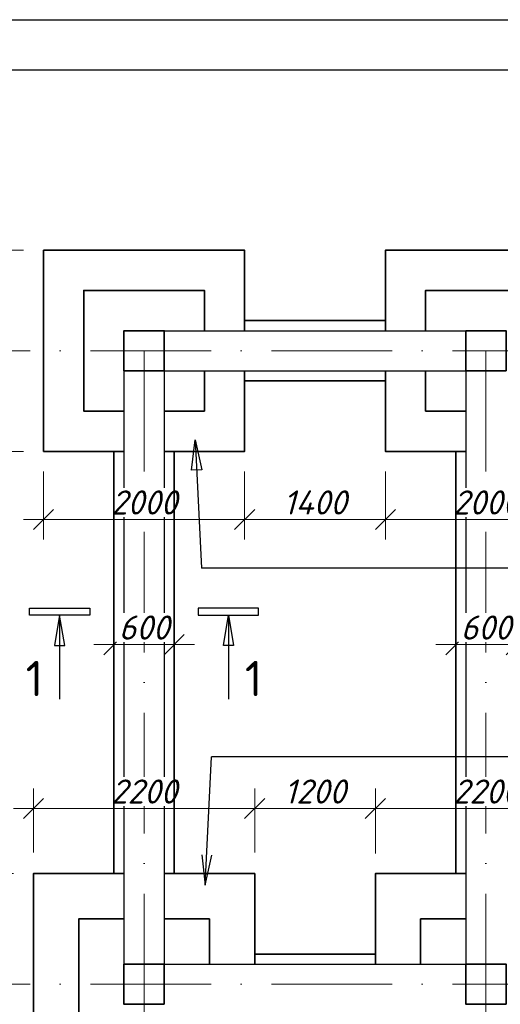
# Model space of a CAD drawing. Header units: millimetres. Extents: x 363306 to 7757304, y 1022887 to 1207196.
# Tile 12 of 256: x 477807 to 482586, y 1078885 to 1088678. Entities that reach past the tile are written whole.
import ezdxf

# ---------------------------------------------------------------- set-up
doc = ezdxf.new("R2010")
doc.units = ezdxf.units.MM
doc.linetypes.add('ACAD_ISO10W100', pattern=[18, 12, -3, 0, -3])
doc.layers.add('kcd_tx', color=7, linetype='Continuous')
doc.layers.add('O3SAD', color=1, linetype='Continuous')
doc.layers.add('размеры', color=12, linetype='Continuous', lineweight=15)
doc.styles.get("Standard").update_dxf_attribs({"font": 'isocpeui.ttf'})
doc.dimstyles.new('Санжар', dxfattribs={"dimtxt": 240, "dimasz": 200, "dimexe": 200, "dimexo": 200, "dimgap": 50, "dimtad": 1, "dimdec": 0, "dimtxsty": 'Standard', "dimblk": 'OBLIQUE', "dimcen": 2.5, "dimdle": 200, "dimclrd": 152, "dimclre": 152, "dimclrt": 152, "dimadec": 0, "dimazin": 0, "dimtfac": 1, "dimtdec": 0, "dimtmove": 0, "dimatfit": 3, "dimldrblk": 'OBLIQUE', "dimfxl": 0, "dimlwd": 0, "dimlwe": 0, "dimarcsym": 0})

# ---------------------------------------------------------------- blocks, each defined once
blk = doc.blocks.new('_Oblique')
at = {"color": 0, "linetype": 'ByBlock', "lineweight": -2}
blk.add_line((-0.5, -0.5), (0.5, 0.5), dxfattribs=at)
blk = doc.blocks.new('*D215')
at = {"lineweight": 0, "transparency": 16777216}
for p, q in [((478043.5, 1084184.8), (478043.5, 1083506.4)), ((480043.5, 1084184.8), (480043.5, 1083506.4)), ((477843.5, 1083706.4), (480243.5, 1083706.4))]:
    blk.add_line(p, q, dxfattribs=at)
at = {"layer": 'Defpoints', "color": 0, "lineweight": 25, "transparency": 16777216}
for p in [(478043.5, 1084384.8), (480043.5, 1084384.8), (480043.5, 1083706.4)]:
    blk.add_point(p, dxfattribs=at)
at = {"lineweight": 0, "transparency": 16777216, "xscale": 200, "yscale": 200, "zscale": 200, "rotation": 180}
blk.add_blockref('_Oblique', (478043.5, 1083706.4), dxfattribs=at)
at = {"lineweight": 0, "transparency": 16777216, "xscale": 200, "yscale": 200, "zscale": 200}
blk.add_blockref('_Oblique', (480043.5, 1083706.4), dxfattribs=at)
at = {"lineweight": 0, "transparency": 16777216, "insert": (479043.5, 1083876.4), "char_height": 240, "attachment_point": 5, "bg_fill": 3, "box_fill_scale": 1.1, "bg_fill_color": 256, "bg_fill_true_color": 13158600, "bg_fill_transparency": 0}
blk.add_mtext('2000', dxfattribs=at)
blk = doc.blocks.new('*D216')
at = {"lineweight": 0, "transparency": 16777216}
for p, q in [((480043.5, 1084184.8), (480043.5, 1083506.4)), ((481443.5, 1084184.8), (481443.5, 1083506.4)), ((479843.5, 1083706.4), (481643.5, 1083706.4))]:
    blk.add_line(p, q, dxfattribs=at)
at = {"layer": 'Defpoints', "color": 0, "lineweight": 25, "transparency": 16777216}
for p in [(480043.5, 1084384.8), (481443.5, 1084384.8), (481443.5, 1083706.4)]:
    blk.add_point(p, dxfattribs=at)
at = {"lineweight": 0, "transparency": 16777216, "xscale": 200, "yscale": 200, "zscale": 200, "rotation": 180}
blk.add_blockref('_Oblique', (480043.5, 1083706.4), dxfattribs=at)
at = {"lineweight": 0, "transparency": 16777216, "xscale": 200, "yscale": 200, "zscale": 200}
blk.add_blockref('_Oblique', (481443.5, 1083706.4), dxfattribs=at)
at = {"lineweight": 0, "transparency": 16777216, "insert": (480743.5, 1083876.4), "char_height": 240, "attachment_point": 5, "bg_fill": 3, "box_fill_scale": 1.1, "bg_fill_color": 256, "bg_fill_true_color": 13158600, "bg_fill_transparency": 0}
blk.add_mtext('1400', dxfattribs=at)
blk = doc.blocks.new('*D217')
at = {"lineweight": 0, "transparency": 16777216}
for p, q in [((481443.5, 1084184.8), (481443.5, 1083506.4)), ((483443.5, 1084184.8), (483443.5, 1083506.4)), ((481243.5, 1083706.4), (483643.5, 1083706.4))]:
    blk.add_line(p, q, dxfattribs=at)
at = {"layer": 'Defpoints', "color": 0, "lineweight": 25, "transparency": 16777216}
for p in [(481443.5, 1084384.8), (483443.5, 1084384.8), (483443.5, 1083706.4)]:
    blk.add_point(p, dxfattribs=at)
at = {"lineweight": 0, "transparency": 16777216, "xscale": 200, "yscale": 200, "zscale": 200, "rotation": 180}
blk.add_blockref('_Oblique', (481443.5, 1083706.4), dxfattribs=at)
at = {"lineweight": 0, "transparency": 16777216, "xscale": 200, "yscale": 200, "zscale": 200}
blk.add_blockref('_Oblique', (483443.5, 1083706.4), dxfattribs=at)
at = {"lineweight": 0, "transparency": 16777216, "insert": (482443.5, 1083876.4), "char_height": 240, "attachment_point": 5, "bg_fill": 3, "box_fill_scale": 1.1, "bg_fill_color": 256, "bg_fill_true_color": 13158600, "bg_fill_transparency": 0}
blk.add_mtext('2000', dxfattribs=at)
blk = doc.blocks.new('*D227')
at = {"lineweight": 0, "transparency": 16777216}
for p, q in [((477943.5, 1080396), (477943.5, 1081031.4)), ((480143.5, 1080396), (480143.5, 1081031.4)), ((477743.5, 1080831.4), (480343.5, 1080831.4))]:
    blk.add_line(p, q, dxfattribs=at)
at = {"layer": 'Defpoints', "color": 0, "lineweight": 25, "transparency": 16777216}
for p in [(480143.5, 1080831.4), (477943.5, 1080196), (480143.5, 1080196)]:
    blk.add_point(p, dxfattribs=at)
at = {"lineweight": 0, "transparency": 16777216, "xscale": 200, "yscale": 200, "zscale": 200, "rotation": 180}
blk.add_blockref('_Oblique', (477943.5, 1080831.4), dxfattribs=at)
at = {"lineweight": 0, "transparency": 16777216, "xscale": 200, "yscale": 200, "zscale": 200}
blk.add_blockref('_Oblique', (480143.5, 1080831.4), dxfattribs=at)
at = {"lineweight": 0, "transparency": 16777216, "insert": (479043.5, 1081001.4), "char_height": 240, "attachment_point": 5, "bg_fill": 3, "box_fill_scale": 1.1, "bg_fill_color": 256, "bg_fill_true_color": 13158600, "bg_fill_transparency": 0}
blk.add_mtext('2200', dxfattribs=at)
blk = doc.blocks.new('*D228')
at = {"lineweight": 0, "transparency": 16777216}
for p, q in [((480143.5, 1080396), (480143.5, 1081031.4)), ((481343.5, 1080384.8), (481343.5, 1081031.4)), ((479943.5, 1080831.4), (481543.5, 1080831.4))]:
    blk.add_line(p, q, dxfattribs=at)
at = {"layer": 'Defpoints', "color": 0, "lineweight": 25, "transparency": 16777216}
for p in [(481343.5, 1080831.4), (480143.5, 1080196), (481343.5, 1080184.8)]:
    blk.add_point(p, dxfattribs=at)
at = {"lineweight": 0, "transparency": 16777216, "xscale": 200, "yscale": 200, "zscale": 200, "rotation": 180}
blk.add_blockref('_Oblique', (480143.5, 1080831.4), dxfattribs=at)
at = {"lineweight": 0, "transparency": 16777216, "xscale": 200, "yscale": 200, "zscale": 200}
blk.add_blockref('_Oblique', (481343.5, 1080831.4), dxfattribs=at)
at = {"lineweight": 0, "transparency": 16777216, "insert": (480743.5, 1081001.4), "char_height": 240, "attachment_point": 5, "bg_fill": 3, "box_fill_scale": 1.1, "bg_fill_color": 256, "bg_fill_true_color": 13158600, "bg_fill_transparency": 0}
blk.add_mtext('1200', dxfattribs=at)
blk = doc.blocks.new('*D229')
at = {"lineweight": 0, "transparency": 16777216}
for p, q in [((481343.5, 1080384.8), (481343.5, 1081031.4)), ((483543.5, 1080384.8), (483543.5, 1081031.4)), ((481143.5, 1080831.4), (483743.5, 1080831.4))]:
    blk.add_line(p, q, dxfattribs=at)
at = {"layer": 'Defpoints', "color": 0, "lineweight": 25, "transparency": 16777216}
for p in [(483543.5, 1080831.4), (481343.5, 1080184.8), (483543.5, 1080184.8)]:
    blk.add_point(p, dxfattribs=at)
at = {"lineweight": 0, "transparency": 16777216, "xscale": 200, "yscale": 200, "zscale": 200, "rotation": 180}
blk.add_blockref('_Oblique', (481343.5, 1080831.4), dxfattribs=at)
at = {"lineweight": 0, "transparency": 16777216, "xscale": 200, "yscale": 200, "zscale": 200}
blk.add_blockref('_Oblique', (483543.5, 1080831.4), dxfattribs=at)
at = {"lineweight": 0, "transparency": 16777216, "insert": (482443.5, 1081001.4), "char_height": 240, "attachment_point": 5, "bg_fill": 3, "box_fill_scale": 1.1, "bg_fill_color": 256, "bg_fill_true_color": 13158600, "bg_fill_transparency": 0}
blk.add_mtext('2200', dxfattribs=at)
blk = doc.blocks.new('*D244')
at = {"lineweight": 0, "transparency": 16777216}
for p, q in [((477408, 1079984.8), (477408, 1084584.8)), ((477843.5, 1084384.8), (477208, 1084384.8)), ((477743.5, 1080184.8), (477208, 1080184.8))]:
    blk.add_line(p, q, dxfattribs=at)
at = {"layer": 'Defpoints', "color": 0, "lineweight": 25, "transparency": 16777216}
for p in [(477408, 1084384.8), (478043.5, 1084384.8), (477943.5, 1080184.8)]:
    blk.add_point(p, dxfattribs=at)
at = {"lineweight": 0, "transparency": 16777216, "xscale": 200, "yscale": 200, "zscale": 200}
for p, rotation in [((477408, 1084384.8), 90), ((477408, 1080184.8), 270)]:
    blk.add_blockref('_Oblique', p, dxfattribs=dict(at, rotation=rotation))
at = {"lineweight": 0, "transparency": 16777216, "insert": (477238, 1082284.8), "char_height": 240, "attachment_point": 5, "rotation": 90, "bg_fill": 3, "box_fill_scale": 1.1, "bg_fill_color": 256, "bg_fill_true_color": 13158600, "bg_fill_transparency": 0}
blk.add_mtext('4200', dxfattribs=at)
blk = doc.blocks.new('*D391')
at = {"linetype": 'Continuous', "lineweight": 0, "transparency": 16777216}
for p, q in [((477408, 1077784.8), (477408, 1080384.8)), ((477743.5, 1080184.8), (477208, 1080184.8)), ((478008, 1077984.8), (477208, 1077984.8))]:
    blk.add_line(p, q, dxfattribs=at)
at = {"layer": 'Defpoints', "color": 0, "lineweight": 25, "transparency": 16777216}
for p in [(477408, 1080184.8), (477943.5, 1080184.8), (479243.5, 1077984.8)]:
    blk.add_point(p, dxfattribs=at)
at = {"lineweight": 0, "transparency": 16777216, "xscale": 200, "yscale": 200, "zscale": 200}
for p, rotation in [((477408, 1080184.8), 90), ((477408, 1077984.8), 270)]:
    blk.add_blockref('_Oblique', p, dxfattribs=dict(at, rotation=rotation))
at = {"lineweight": 0, "transparency": 16777216, "insert": (477238, 1079084.8), "char_height": 240, "attachment_point": 5, "rotation": 90, "bg_fill": 3, "box_fill_scale": 1.1, "bg_fill_color": 256, "bg_fill_true_color": 13158600, "bg_fill_transparency": 0}
blk.add_mtext('2200', dxfattribs=at)
blk = doc.blocks.new('*D392')
at = {"linetype": 'Continuous', "lineweight": 0, "transparency": 16777216}
for p, q in [((477408, 1084184.8), (477408, 1086584.8)), ((477843.5, 1086384.8), (477208, 1086384.8)), ((477843.5, 1084384.8), (477208, 1084384.8))]:
    blk.add_line(p, q, dxfattribs=at)
at = {"layer": 'Defpoints', "color": 0, "lineweight": 25, "transparency": 16777216}
for p in [(477408, 1086384.8), (478043.5, 1086384.8), (478043.5, 1084384.8)]:
    blk.add_point(p, dxfattribs=at)
at = {"lineweight": 0, "transparency": 16777216, "xscale": 200, "yscale": 200, "zscale": 200}
for p, rotation in [((477408, 1086384.8), 90), ((477408, 1084384.8), 270)]:
    blk.add_blockref('_Oblique', p, dxfattribs=dict(at, rotation=rotation))
at = {"lineweight": 0, "transparency": 16777216, "insert": (477238, 1085384.8), "char_height": 240, "attachment_point": 5, "rotation": 90, "bg_fill": 3, "box_fill_scale": 1.1, "bg_fill_color": 256, "bg_fill_true_color": 13158600, "bg_fill_transparency": 0}
blk.add_mtext('2000', dxfattribs=at)
blk = doc.blocks.new('*D211')
at = {"layer": 'Defpoints', "color": 0, "lineweight": 25, "transparency": 16777216}
blk.add_point((479343.5, 1082462.3), dxfattribs=at)
at = {"layer": 'kcd_tx', "lineweight": 0, "transparency": 16777216}
for p, q in [((478543.5, 1082462.3), (479543.5, 1082462.3)), ((478743.5, 1082463), (478743.5, 1082262.3)), ((479343.5, 1082463), (479343.5, 1082262.3))]:
    blk.add_line(p, q, dxfattribs=at)
at = {"layer": 'kcd_tx', "lineweight": 0, "transparency": 16777216, "xscale": 200, "yscale": 200, "zscale": 200, "rotation": 180}
blk.add_blockref('_Oblique', (478743.5, 1082462.3), dxfattribs=at)
at = {"layer": 'kcd_tx', "lineweight": 0, "transparency": 16777216, "xscale": 200, "yscale": 200, "zscale": 200}
blk.add_blockref('_Oblique', (479343.5, 1082462.3), dxfattribs=at)
at = {"layer": 'kcd_tx', "lineweight": 25, "transparency": 16777216, "insert": (479043.5, 1082632.3), "char_height": 240, "attachment_point": 5, "bg_fill": 3, "box_fill_scale": 1.1, "bg_fill_color": 256, "bg_fill_true_color": 13158600, "bg_fill_transparency": 0}
blk.add_mtext('600', dxfattribs=at)
at = {"layer": 'Defpoints', "color": 0, "lineweight": 25, "transparency": 16777216}
for p in [(478743.5, 1082775.3, 0), (479343.5, 1082775.3, 0)]:
    blk.add_point(p, dxfattribs=at)
blk = doc.blocks.new('*D212')
at = {"layer": 'Defpoints', "color": 0, "lineweight": 25, "transparency": 16777216}
blk.add_point((482743.5, 1082462.3), dxfattribs=at)
at = {"layer": 'kcd_tx', "lineweight": 0, "transparency": 16777216}
for p, q in [((481943.5, 1082462.3), (482943.5, 1082462.3)), ((482143.5, 1082463), (482143.5, 1082262.3)), ((482743.5, 1082463), (482743.5, 1082262.3))]:
    blk.add_line(p, q, dxfattribs=at)
at = {"layer": 'kcd_tx', "lineweight": 0, "transparency": 16777216, "xscale": 200, "yscale": 200, "zscale": 200, "rotation": 180}
blk.add_blockref('_Oblique', (482143.5, 1082462.3), dxfattribs=at)
at = {"layer": 'kcd_tx', "lineweight": 0, "transparency": 16777216, "xscale": 200, "yscale": 200, "zscale": 200}
blk.add_blockref('_Oblique', (482743.5, 1082462.3), dxfattribs=at)
at = {"layer": 'kcd_tx', "lineweight": 25, "transparency": 16777216, "insert": (482443.5, 1082632.3), "char_height": 240, "attachment_point": 5, "bg_fill": 3, "box_fill_scale": 1.1, "bg_fill_color": 256, "bg_fill_true_color": 13158600, "bg_fill_transparency": 0}
blk.add_mtext('600', dxfattribs=at)
at = {"layer": 'Defpoints', "color": 0, "lineweight": 25, "transparency": 16777216}
for p in [(482143.5, 1082775.3, 0), (482743.5, 1082775.3, 0)]:
    blk.add_point(p, dxfattribs=at)

msp = doc.modelspace()

# ---------------------------------------------------------------- linework, layer by layer
at = {"lineweight": 30, "ltscale": 100}
for p, q in [((479243.503, 1085584.834), (482243.503, 1085584.834)), ((478843.503, 1085184.834), (478843.503, 1079284.834)), ((479243.503, 1085184.834), (482243.503, 1085184.834)), ((479243.503, 1085184.834), (479243.503, 1079284.834)), ((482243.503, 1085184.834), (482243.503, 1079284.834)), ((479243.503, 1079284.834), (482243.503, 1079284.834))]:
    msp.add_line(p, q, dxfattribs=at)
at = {"color": 1, "linetype": 'ACAD_ISO10W100', "lineweight": 9, "ltscale": 100}
for p, q in [((474910.453, 1085384.834), (504643.503, 1085384.834)), ((479043.503, 1085384.834), (479043.503, 1066657.115)), ((482443.503, 1085384.834), (482443.503, 1066657.115)), ((474910.453, 1079084.834), (504643.503, 1079084.834))]:
    msp.add_line(p, q, dxfattribs=at)
at = {"linetype": 'Continuous', "lineweight": 25}
for p, q in [((478203.964, 1082754.231), (478153.686, 1082453.781)), ((478254.242, 1082453.781), (478203.964, 1082754.231)), ((479832.764, 1082453.781), (479883.042, 1082754.231)), ((479883.042, 1082754.231), (479933.32, 1082453.781)), ((480183.042, 1082754.231), (480183.042, 1082824.231)), ((478153.686, 1082453.781), (478254.242, 1082453.781)), ((479933.32, 1082453.781), (479832.764, 1082453.781))]:
    msp.add_line(p, q, dxfattribs=at)
at = {"color": 5, "lineweight": 25, "ltscale": 100}
for points in [[(507660.09, 1083221.911), (479613.786, 1083221.911)], [(507760.09, 1081347.757), (479713.786, 1081347.757)]]:
    msp.add_lwpolyline(points, dxfattribs=at)
at = {"linetype": 'Continuous', "lineweight": 25}
for points in [[(478203.964, 1082754.231), (478203.964, 1081920.898)], [(479883.042, 1082754.231), (479883.042, 1081920.898)]]:
    msp.add_lwpolyline(points, dxfattribs=at)
at = {"layer": 'размеры', "color": 18, "lineweight": 35, "ltscale": 5, "true_color": 0x000000}
for points in [[(478843.503, 1084384.834), (478043.503, 1084384.834), (478043.503, 1086384.834), (480043.503, 1086384.834), (480043.503, 1085584.834)], [(481443.503, 1085584.834), (481443.503, 1086384.834), (483443.503, 1086384.834), (483443.503, 1085584.834)], [(478843.503, 1084784.834), (478443.503, 1084784.834), (478443.503, 1085984.834), (479643.503, 1085984.834), (479643.503, 1085584.834)], [(481843.503, 1085584.834), (481843.503, 1085984.834), (483043.503, 1085984.834), (483043.503, 1085584.834)], [(480043.503, 1085684.834), (481443.503, 1085684.834)], [(479643.503, 1085184.834), (479643.503, 1084784.834), (479243.503, 1084784.834)], [(480043.503, 1085184.834), (480043.503, 1084384.834), (479243.503, 1084384.834)], [(482243.503, 1084384.834), (481443.503, 1084384.834), (481443.503, 1085184.834)], [(482243.503, 1084784.834), (481843.503, 1084784.834), (481843.503, 1085184.834)], [(480043.503, 1085084.834), (481443.503, 1085084.834)], [(481343.503, 1079284.834), (481343.503, 1080184.834), (482243.503, 1080184.834)], [(478393.503, 1079084.834), (478393.503, 1079734.834), (478843.503, 1079734.834)], [(479243.503, 1079734.834), (479693.503, 1079734.834), (479693.503, 1079284.834)], [(481793.503, 1079284.834), (481793.503, 1079734.834), (482243.503, 1079734.834)], [(480143.503, 1079384.834), (481343.503, 1079384.834)], [(478843.503, 1077984.834), (477943.503, 1077984.834), (477943.503, 1079084.834)], [(478843.503, 1078434.834), (478393.503, 1078434.834), (478393.503, 1079084.834)]]:
    msp.add_lwpolyline(points, dxfattribs=at)
at = {"layer": 'размеры', "lineweight": 35, "ltscale": 5}
for points in [[(479243.503, 1085184.834), (478843.503, 1085184.834), (478843.503, 1085584.834), (479243.503, 1085584.834)], [(482643.503, 1085184.834), (482243.503, 1085184.834), (482243.503, 1085584.834), (482643.503, 1085584.834)], [(479243.503, 1078884.834), (478843.503, 1078884.834), (478843.503, 1079284.834), (479243.503, 1079284.834)], [(482643.503, 1078884.834), (482243.503, 1078884.834), (482243.503, 1079284.834), (482643.503, 1079284.834)]]:
    msp.add_lwpolyline(points, close=True, dxfattribs=at)

# ---------------------------------------------------------------- texts
at = {"linetype": 'Continuous', "lineweight": 25, "insert": (480045.738, 1082300.509), "char_height": 350, "width": 315, "attachment_point": 1}
msp.add_mtext('\\fISOCPEUR|b0|i0|c0|p34;\\W1.0000000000;\\T1.0000000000;\\o\\l1', dxfattribs=at)

# ---------------------------------------------------------------- next in the draw order: dimensions: what is measured, and where the dimension line sits
at = {"color": 18, "lineweight": 0, "true_color": 0x000000}
for base, p1, p2, picture, middle in [((480043.503, 1083706.421), (478043.503, 1084384.834), (480043.503, 1084384.834), '*D215', (479043.503, 1083876.421)), ((480143.503, 1080831.384), (477943.503, 1080196.038), (480143.503, 1080196.038), '*D227', (479043.503, 1081001.384))]:
    dim = msp.add_linear_dim(base=base, p1=p1, p2=p2, dimstyle='Санжар', override={"dimclrd": 256, "dimclre": 256, "dimclrt": 256, "dimfxl": 0.18, "dimtfill": 1, "dimarcsym": 2}, dxfattribs=at)
    dim.commit()
    dim.dimension.update_dxf_attribs({"geometry": picture, "text_midpoint": middle})

# ---------------------------------------------------------------- next in the draw order: linework, layer by layer
at = {"color": 5, "lineweight": 25, "ltscale": 100}
for p, q in [((479516.414, 1084196.947), (479552.157, 1084499.471)), ((479552.157, 1084499.471), (479616.853, 1084201.792)), ((479616.853, 1084201.792), (479516.414, 1084196.947)), ((479616.414, 1080372.72), (479652.157, 1080070.196)), ((479652.157, 1080070.196), (479716.853, 1080367.875))]:
    msp.add_line(p, q, dxfattribs=at)
for points in [[(479552.157, 1084499.471), (479613.786, 1083221.911)], [(479652.157, 1080070.196), (479713.786, 1081347.757)]]:
    msp.add_lwpolyline(points, dxfattribs=at)
at = {"layer": 'размеры', "color": 18, "lineweight": 35, "ltscale": 5, "true_color": 0x000000}
msp.add_lwpolyline([(479343.503, 1084384.834), (479343.503, 1080184.834)], dxfattribs=at)

# ---------------------------------------------------------------- next in the draw order: dimensions: what is measured, and where the dimension line sits
at = {"color": 18, "lineweight": 0, "true_color": 0x000000}
dim = msp.add_linear_dim(base=(477407.973, 1084384.834), p1=(477943.503, 1080184.834), p2=(478043.503, 1084384.834), angle=90, dimstyle='Санжар', override={"dimclrd": 256, "dimclre": 256, "dimclrt": 256, "dimtmove": 1, "dimfxl": 0.18, "dimtfill": 1, "dimarcsym": 2}, dxfattribs=at)
dim.commit()
dim.dimension.update_dxf_attribs({"geometry": '*D244', "text_midpoint": (477237.973, 1082284.834)})
for base, p1, p2, picture, middle in [((481443.503, 1083706.421), (480043.503, 1084384.834), (481443.503, 1084384.834), '*D216', (480743.503, 1083876.421)), ((481343.503, 1080831.384), (480143.503, 1080196.038), (481343.503, 1080184.834), '*D228', (480743.503, 1081001.384))]:
    dim = msp.add_linear_dim(base=base, p1=p1, p2=p2, dimstyle='Санжар', override={"dimclrd": 256, "dimclre": 256, "dimclrt": 256, "dimtmove": 1, "dimfxl": 0.18, "dimtfill": 1, "dimarcsym": 2}, dxfattribs=at)
    dim.commit()
    dim.dimension.update_dxf_attribs({"geometry": picture, "text_midpoint": middle})

# ---------------------------------------------------------------- next in the draw order: linework, layer by layer
at = {"linetype": 'Continuous', "lineweight": 25}
msp.add_line((477903.964, 1082754.231), (477903.964, 1082824.231), dxfattribs=at)
at = {"layer": 'размеры', "color": 18, "lineweight": 35, "ltscale": 5, "true_color": 0x000000}
for points in [[(477943.503, 1079084.834), (477943.503, 1080184.834), (478843.503, 1080184.834)], [(479243.503, 1080184.834), (480143.503, 1080184.834), (480143.503, 1079284.834)]]:
    msp.add_lwpolyline(points, dxfattribs=at)

# ---------------------------------------------------------------- next in the draw order: texts
at = {"linetype": 'Continuous', "lineweight": 25, "insert": (478041.268, 1082300.509), "char_height": 350, "width": 315, "attachment_point": 3}
msp.add_mtext('\\fISOCPEUR|b0|i0|c0|p34;\\W1.0000000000;\\T1.0000000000;\\o\\l1', dxfattribs=at)

# ---------------------------------------------------------------- next in the draw order: dimensions: what is measured, and where the dimension line sits
at = {"color": 18, "lineweight": 0, "true_color": 0x000000}
dim = msp.add_linear_dim(base=(477407.973, 1086384.834), p1=(478043.503, 1084384.834), p2=(478043.503, 1086384.834), angle=90, dimstyle='Санжар', override={"dimclrd": 256, "dimclre": 256, "dimclrt": 256, "dimfxl": 600, "dimfxlon": 1, "dimtfill": 1, "dimarcsym": 1}, dxfattribs=at)
dim.commit()
dim.dimension.update_dxf_attribs({"geometry": '*D392', "text_midpoint": (477237.973, 1085384.834)})
for base, p1, p2, picture, middle in [((483443.503, 1083706.421), (481443.503, 1084384.834), (483443.503, 1084384.834), '*D217', (482443.503, 1083876.421)), ((483543.503, 1080831.384), (481343.503, 1080184.834), (483543.503, 1080184.834), '*D229', (482443.503, 1081001.384))]:
    dim = msp.add_linear_dim(base=base, p1=p1, p2=p2, dimstyle='Санжар', override={"dimclrd": 256, "dimclre": 256, "dimclrt": 256, "dimtmove": 1, "dimfxl": 0.18, "dimtfill": 1, "dimarcsym": 2}, dxfattribs=at)
    dim.commit()
    dim.dimension.update_dxf_attribs({"geometry": picture, "text_midpoint": middle})

# ---------------------------------------------------------------- next in the draw order: linework, layer by layer
at = {"layer": 'размеры', "color": 18, "lineweight": 35, "ltscale": 5, "true_color": 0x000000}
msp.add_lwpolyline([(482143.503, 1084384.834), (482143.503, 1080184.834)], dxfattribs=at)

# ---------------------------------------------------------------- next in the draw order: dimensions: what is measured, and where the dimension line sits
at = {"color": 18, "lineweight": 0, "true_color": 0x000000}
dim = msp.add_linear_dim(base=(477407.973, 1080184.834), p1=(479243.503, 1077984.834), p2=(477943.503, 1080184.834), angle=90, dimstyle='Санжар', override={"dimclrd": 256, "dimclre": 256, "dimclrt": 256, "dimtmove": 1, "dimfxl": 600, "dimfxlon": 1, "dimtfill": 1, "dimarcsym": 1}, dxfattribs=at)
dim.commit()
dim.dimension.update_dxf_attribs({"geometry": '*D391', "text_midpoint": (477237.973, 1079084.834)})

# ---------------------------------------------------------------- next in the draw order: linework, layer by layer
at = {"layer": 'размеры', "color": 18, "lineweight": 35, "ltscale": 5, "true_color": 0x000000}
msp.add_lwpolyline([(478743.503, 1084384.834), (478743.503, 1080184.834)], dxfattribs=at)

# ---------------------------------------------------------------- next in the draw order: dimensions: what is measured, and where the dimension line sits
at = {"layer": 'kcd_tx', "color": 244, "lineweight": 25, "true_color": 0x991b1e}
dim = msp.add_linear_dim(base=(482743.503, 1082462.31, 0), p1=(482143.503, 1082775.253), p2=(482743.503, 1082775.253), dimstyle='Санжар', override={"dimclrd": 256, "dimclre": 256, "dimclrt": 256, "dimfxl": 0.7, "dimfxlon": 1, "dimtfill": 1, "dimarcsym": 2}, dxfattribs=at)
dim.commit()
dim.dimension.update_dxf_attribs({"geometry": '*D212', "text_midpoint": (482443.503, 1082632.31, 0)})

# ---------------------------------------------------------------- next in the draw order: dimensions: what is measured, and where the dimension line sits
dim = msp.add_linear_dim(base=(479343.503, 1082462.31, 0), p1=(478743.503, 1082775.253), p2=(479343.503, 1082775.253), dimstyle='Санжар', override={"dimclrd": 256, "dimclre": 256, "dimclrt": 256, "dimfxl": 0.7, "dimfxlon": 1, "dimtfill": 1, "dimarcsym": 2}, dxfattribs=at)
dim.commit()
dim.dimension.update_dxf_attribs({"geometry": '*D211', "text_midpoint": (479043.503, 1082632.31, 0)})

# ---------------------------------------------------------------- next in the draw order: linework, layer by layer
at = {"linetype": 'Continuous', "lineweight": 25}
for p, q in [((477903.964, 1082824.231), (478503.964, 1082824.231)), ((478503.964, 1082754.231), (477903.964, 1082754.231)), ((478503.964, 1082824.231), (478503.964, 1082754.231)), ((480183.042, 1082824.231), (479583.042, 1082824.231)), ((479583.042, 1082824.231), (479583.042, 1082754.231)), ((479583.042, 1082754.231), (480183.042, 1082754.231))]:
    msp.add_line(p, q, dxfattribs=at)
at = {"lineweight": 30}
msp.add_lwpolyline([(472706.348, 1088178.072), (512206.348, 1088178.072), (512206.348, 1059478.072), (472706.348, 1059478.072)], close=True, dxfattribs=at)
at = {"layer": 'O3SAD', "color": 1}
msp.add_lwpolyline([(470706.348, 1088678.072), (512706.348, 1088678.072), (512706.348, 1058978.072), (470706.348, 1058978.072)], close=True, dxfattribs=at)

doc.saveas('drawing.dxf')
